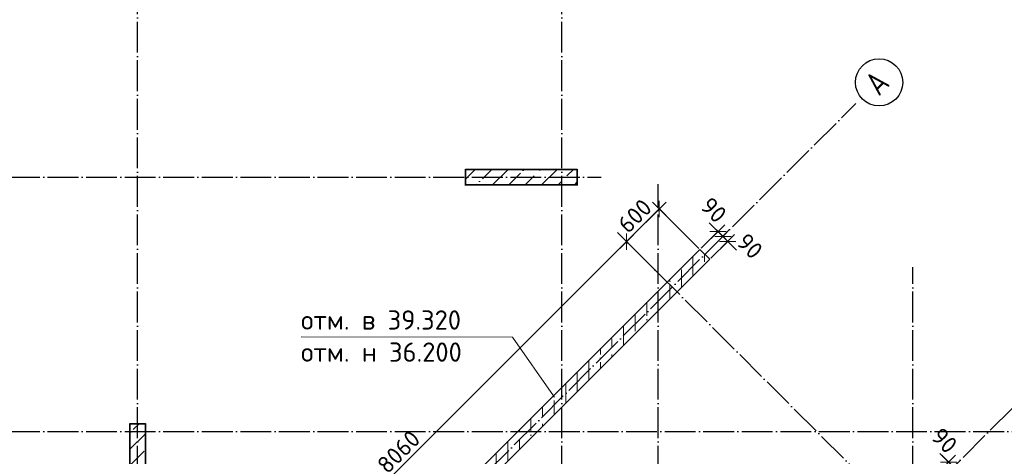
# Model space of a CAD drawing. Header units: millimetres. Extents: x -3495 to 112233, y -3287 to 47686.
# Tile 13 of 43: x 6871 to 19638, y 18177 to 23842. Entities that reach past the tile are written whole.
import ezdxf

# ---------------------------------------------------------------- set-up
doc = ezdxf.new("R2010")
doc.units = ezdxf.units.MM
doc.header["$PDMODE"] = 65
for name, pattern in [('______11', [500, 400, -50, 0, -50]), ('______5', [1100, 800, -100, 100, -100]), ('______9', [100, 0, -100])]:
    doc.linetypes.add(name, pattern=pattern)
for name, color, linetype, lineweight in [('Высотная отметки_ общее', 7, 'Continuous', 13), ('Колонна (2)', 7, 'Continuous', 35), ('Размерная линия_ общее', 7, 'Continuous', 13), ('Стена_ общее', 7, 'Continuous', 35)]:
    doc.layers.add(name, color=color, linetype=linetype, lineweight=lineweight)
doc.layers.add('Осевая линия_ общее', color=7, linetype='______5', lineweight=13, true_color=0xa0a0a0)
doc.styles.add('ISOCPEUR', font='isocpeur.ttf')
doc.dimstyles.new('DIMSTYLE_3', dxfattribs={"dimtxt": 220, "dimasz": 250, "dimexe": 0, "dimexo": 0, "dimgap": 110, "dimtad": 2, "dimdec": 0, "dimrnd": 5, "dimzin": 12, "dimdsep": 46, "dimtxsty": 'ISOCPEUR', "dimblk1": 'ALL_ML_STRICH', "dimblk2": 'ALL_ML_STRICH', "dimsah": 1, "dimcen": 0, "dimclrd": 7, "dimclre": 256, "dimclrt": 7, "dimadec": 0, "dimazin": 0, "dimtfac": 1, "dimtdec": 0, "dimtix": 1, "dimtmove": 2, "dimatfit": 3, "dimfxl": 0, "dimtzin": 0, "dimlwd": 0, "dimlwe": -3, "dimarcsym": 0})
doc.dimstyles.new('DIMSTYLE_8', dxfattribs={"dimtxt": 220, "dimasz": 250, "dimexe": 0, "dimexo": 0, "dimgap": 110, "dimtad": 2, "dimdec": 0, "dimrnd": 5, "dimzin": 12, "dimdsep": 46, "dimtxsty": 'ISOCPEUR', "dimblk1": 'ALL_ML_STRICH', "dimblk2": 'ALL_ML_STRICH', "dimsah": 1, "dimcen": 0, "dimclrd": 7, "dimclre": 256, "dimclrt": 7, "dimadec": 0, "dimazin": 0, "dimtfac": 1, "dimtdec": 0, "dimtix": 1, "dimtmove": 2, "dimatfit": 3, "dimfxl": 0, "dimtvp": 1.2, "dimtzin": 0, "dimlwd": 0, "dimlwe": -3, "dimarcsym": 0})
pattern_1 = [(45, (0, 0), (-212.132, 212.132), [400, -50, 0, -50]), (45, (-106.07, 106.07), (-212.132, 212.132), [800, -100, 100, -100])]

# ---------------------------------------------------------------- blocks, each defined once
blk = doc.blocks.new('СЛОЖНЫЙ_ОБЪЕКТ_1')
at = {"layer": 'Осевая линия_ общее', "color": 253, "linetype": '______11', "lineweight": -3, "true_color": 0xa0a0a0, "transparency": 33554687}
for p, q in [((8400, -2590), (8400, 47490)), ((13900, -2590), (13900, 47490)), ((552, 5594), (17714, 22756)), ((-2770, 21800), (14410, 21800)), ((15150, -2590), (15150, 21710)), ((21087, 14617), (14624, 21080)), ((18450, -2590), (18450, 20630)), ((3543, 2603), (20705, 19765)), ((-2770, 18500), (20260, 18500))]:
    blk.add_line(p, q, dxfattribs=at)
at = {"layer": 'Осевая линия_ общее', "color": 7, "linetype": 'Continuous', "lineweight": 25, "transparency": 33554687}
blk.add_circle((18014, 23029), 306, dxfattribs=at)
at = {"layer": 'Осевая линия_ общее', "color": 7, "linetype": 'Continuous', "lineweight": 25, "transparency": 33554687, "insert": (18011, 22841), "char_height": 300, "width": 392.65, "attachment_point": 7, "rotation": 45, "style": 'ISOCPEUR'}
blk.add_mtext('\\W0.82;А', dxfattribs=at)
blk = doc.blocks.new('ALL_ML_STRICH')
at = {"color": 0, "linetype": 'ByBlock', "lineweight": -2}
for p, q in [((-1, 0), (0.5, 0)), ((-0.3, -0.3), (0.3, 0.3)), ((0, -0.5), (0, 0.5))]:
    blk.add_line(p, q, dxfattribs=at)
blk = doc.blocks.new('*D140')
at = {"layer": 'DEFPOINTS', "color": 7, "linetype": 'Continuous', "lineweight": 13, "transparency": 33554687}
for p in [(15267, 20436), (9040, 15265), (9568, 14737)]:
    blk.add_point(p, dxfattribs=at)
at = {"layer": 'Размерная линия_ общее', "color": 7, "linetype": 'Continuous', "lineweight": -2, "transparency": 33554687}
blk.add_line((9040, 15265), (14739, 20964), dxfattribs=at)
at = {"layer": 'Размерная линия_ общее', "color": 253, "linetype": 'Continuous', "lineweight": -2, "true_color": 0xa0a0a0, "transparency": 33554687}
for p, q in [((15253, 20451), (14739, 20964)), ((9554, 14751), (9040, 15265))]:
    blk.add_line(p, q, dxfattribs=at)
at = {"layer": 'Размерная линия_ общее', "color": 7, "linetype": 'Continuous', "lineweight": 13, "transparency": 33554687, "xscale": 250, "yscale": 250, "zscale": 250}
for p, rotation in [((14739, 20964), 44.99999999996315), ((9040, 15265), 224.9999999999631)]:
    blk.add_blockref('ALL_ML_STRICH', p, dxfattribs=dict(at, rotation=rotation))
at = {"layer": 'Размерная линия_ общее', "color": 7, "linetype": 'Continuous', "lineweight": 13, "transparency": 33554687, "insert": (11784, 18236), "char_height": 220, "width": 880, "attachment_point": 5, "rotation": 45, "style": 'ISOCPEUR'}
blk.add_mtext('\\A1;{8060}', dxfattribs=at)
blk = doc.blocks.new('*D141')
at = {"layer": 'DEFPOINTS', "color": 7, "linetype": 'Continuous', "lineweight": 13, "transparency": 33554687}
for p in [(14739, 20964), (15691, 20861), (15267, 20436)]:
    blk.add_point(p, dxfattribs=at)
at = {"layer": 'Размерная линия_ общее', "color": 7, "linetype": 'Continuous', "lineweight": -2, "transparency": 33554687}
blk.add_line((14739, 20964), (15164, 21388), dxfattribs=at)
at = {"layer": 'Размерная линия_ общее', "color": 253, "linetype": 'Continuous', "lineweight": -2, "true_color": 0xa0a0a0, "transparency": 33554687}
for p, q in [((15677, 20875), (15164, 21388)), ((15253, 20451), (14739, 20964))]:
    blk.add_line(p, q, dxfattribs=at)
at = {"layer": 'Размерная линия_ общее', "color": 7, "linetype": 'Continuous', "lineweight": 13, "transparency": 33554687, "xscale": 250, "yscale": 250, "zscale": 250}
for p, rotation in [((15164, 21388), 44.99999999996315), ((14739, 20964), 224.9999999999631)]:
    blk.add_blockref('ALL_ML_STRICH', p, dxfattribs=dict(at, rotation=rotation))
at = {"layer": 'Размерная линия_ общее', "color": 7, "linetype": 'Continuous', "lineweight": 13, "transparency": 33554687, "insert": (14846, 21297), "char_height": 220, "width": 660, "attachment_point": 5, "rotation": 45, "style": 'ISOCPEUR'}
blk.add_mtext('\\A1;{600}', dxfattribs=at)
blk = doc.blocks.new('*D149')
at = {"layer": 'DEFPOINTS', "color": 7, "linetype": 'Continuous', "lineweight": 13, "transparency": 33554687}
for p in [(18979, 18039), (18684, 17871), (18748, 17807)]:
    blk.add_point(p, dxfattribs=at)
at = {"layer": 'Размерная линия_ общее', "color": 253, "linetype": 'Continuous', "lineweight": -2, "true_color": 0xa0a0a0, "transparency": 33554687}
for p, q in [((18698, 17885), (18915, 18102)), ((18762, 17822), (18979, 18039))]:
    blk.add_line(p, q, dxfattribs=at)
at = {"layer": 'Размерная линия_ общее', "color": 7, "linetype": 'Continuous', "lineweight": -2, "transparency": 33554687}
blk.add_line((18979, 18039), (18915, 18102), dxfattribs=at)
at = {"layer": 'Размерная линия_ общее', "color": 7, "linetype": 'Continuous', "lineweight": 13, "transparency": 33554687, "xscale": 250, "yscale": 250, "zscale": 250}
for p, rotation in [((18979, 18039), 314.9999999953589), ((18915, 18102), 134.9999999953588)]:
    blk.add_blockref('ALL_ML_STRICH', p, dxfattribs=dict(at, rotation=rotation))
at = {"layer": 'Размерная линия_ общее', "color": 7, "linetype": 'Continuous', "lineweight": 13, "transparency": 33554687, "insert": (18861, 18382), "char_height": 220, "width": 440, "attachment_point": 5, "rotation": 315, "style": 'ISOCPEUR'}
blk.add_mtext('\\A1;{90}', dxfattribs=at)
blk = doc.blocks.new('*D150')
at = {"layer": 'DEFPOINTS', "color": 7, "linetype": 'Continuous', "lineweight": 13, "transparency": 33554687}
for p in [(16051, 20966), (15756, 20799), (15820, 20735)]:
    blk.add_point(p, dxfattribs=at)
at = {"layer": 'Размерная линия_ общее', "color": 253, "linetype": 'Continuous', "lineweight": -2, "true_color": 0xa0a0a0, "transparency": 33554687}
for p, q in [((15771, 20813), (15988, 21030)), ((15834, 20749), (16051, 20966))]:
    blk.add_line(p, q, dxfattribs=at)
at = {"layer": 'Размерная линия_ общее', "color": 7, "linetype": 'Continuous', "lineweight": -2, "transparency": 33554687}
blk.add_line((16051, 20966), (15988, 21030), dxfattribs=at)
at = {"layer": 'Размерная линия_ общее', "color": 7, "linetype": 'Continuous', "lineweight": 13, "transparency": 33554687, "yscale": 250, "zscale": 250}
for p, xscale, rotation in [((16051, 20966), 250.0000000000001, 314.9999999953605), ((15988, 21030), 250, 134.9999999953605)]:
    blk.add_blockref('ALL_ML_STRICH', p, dxfattribs=dict(at, xscale=xscale, rotation=rotation))
at = {"layer": 'Размерная линия_ общее', "color": 7, "linetype": 'Continuous', "lineweight": 13, "transparency": 33554687, "insert": (16338, 20905), "char_height": 220, "width": 440, "attachment_point": 5, "rotation": 315, "style": 'ISOCPEUR'}
blk.add_mtext('\\A1;{90}', dxfattribs=at)
blk = doc.blocks.new('*D151')
at = {"layer": 'DEFPOINTS', "color": 7, "linetype": 'Continuous', "lineweight": 13, "transparency": 33554687}
for p in [(15988, 21030), (15693, 20862), (15756, 20799)]:
    blk.add_point(p, dxfattribs=at)
at = {"layer": 'Размерная линия_ общее', "color": 253, "linetype": 'Continuous', "lineweight": -2, "true_color": 0xa0a0a0, "transparency": 33554687}
for p, q in [((15707, 20876), (15924, 21093)), ((15771, 20813), (15988, 21030))]:
    blk.add_line(p, q, dxfattribs=at)
at = {"layer": 'Размерная линия_ общее', "color": 7, "linetype": 'Continuous', "lineweight": -2, "transparency": 33554687}
blk.add_line((15988, 21030), (15924, 21093), dxfattribs=at)
at = {"layer": 'Размерная линия_ общее', "color": 7, "linetype": 'Continuous', "lineweight": 13, "transparency": 33554687, "yscale": 250, "zscale": 250}
for p, xscale, rotation in [((15988, 21030), 250.0000000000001, 314.9999999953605), ((15924, 21093), 250, 134.9999999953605)]:
    blk.add_blockref('ALL_ML_STRICH', p, dxfattribs=dict(at, xscale=xscale, rotation=rotation))
at = {"layer": 'Размерная линия_ общее', "color": 7, "linetype": 'Continuous', "lineweight": 13, "transparency": 33554687, "insert": (15869, 21373), "char_height": 220, "width": 440, "attachment_point": 5, "rotation": 315, "style": 'ISOCPEUR'}
blk.add_mtext('\\A1;{90}', dxfattribs=at)

msp = doc.modelspace()

# ---------------------------------------------------------------- hatches: boundary and pattern name
at = {"layer": 'Колонна (2)', "lineweight": 18, "transparency": 33554687}
h = msp.add_hatch(dxfattribs=at)
h.set_pattern_fill('__________539', color=256, scale=100, style=0, pattern_type=2)
h.set_pattern_definition(pattern_1)
h.paths.add_polyline_path([(12650, 21700), (14100, 21700), (14100, 21900), (12650, 21900)], flags=0)
h = msp.add_hatch(dxfattribs=at)
h.set_pattern_fill('__________539', color=256, scale=100, style=0, pattern_type=2)
h.set_pattern_definition(pattern_1)
h.paths.add_polyline_path([(8300, 18600), (8300, 17150), (8500, 17150), (8500, 18600)], flags=0)
at = {"layer": 'Стена_ общее', "linetype": 'Continuous', "lineweight": 18, "transparency": 33554687}
h = msp.add_hatch(dxfattribs=at)
h.set_pattern_fill('__________541', scale=100, style=0, pattern_type=2)
h.set_pattern_definition([(90, (0, 0), (-300, 2e-14), [400, -50, 0, -50]), (90, (-150, 2e-14), (-300, 2e-14), [800, -100, 100, -100])])
h.paths.add_polyline_path([(15691.3, 20860.7), (9511.2, 14680.6), (9638.5, 14553.3), (15818.6, 20733.4)], flags=0)

# ---------------------------------------------------------------- linework, layer by layer
at = {"layer": 'Колонна (2)', "color": 7, "linetype": '______9', "lineweight": -3, "transparency": 33554687}
for p, q in [((14100, 21900), (12650, 21900)), ((12650, 21900), (12650, 21700)), ((14100, 21700), (14100, 21900)), ((12650, 21700), (14100, 21700)), ((8300, 18600), (8300, 17150)), ((8500, 18600), (8300, 18600)), ((8500, 17150), (8500, 18600))]:
    msp.add_line(p, q, dxfattribs=at)
at = {"layer": 'Колонна (2)', "transparency": 33554687}
for p, q in [((14100, 21900), (12650, 21900)), ((12650, 21900), (12650, 21700)), ((14100, 21700), (14100, 21900)), ((12650, 21700), (14100, 21700)), ((8300, 18600), (8300, 17150)), ((8500, 18600), (8300, 18600)), ((8500, 17150), (8500, 18600))]:
    msp.add_line(p, q, dxfattribs=at)
at = {"layer": 'Осевая линия_ общее', "color": 7, "linetype": 'Continuous', "lineweight": 13, "transparency": 33554687}
msp.add_lwpolyline([(13792.8, 18962.1), (13259.3, 19724.4), (10519.3, 19729.4)], dxfattribs=at)
at = {"layer": 'Стена_ общее', "color": 7, "linetype": 'Continuous', "lineweight": 35, "transparency": 33554687}
for p, q in [((15691.3, 20860.7), (9511.2, 14680.6)), ((15818.6, 20733.4), (15691.3, 20860.7)), ((9638.5, 14553.3), (15818.6, 20733.4))]:
    msp.add_line(p, q, dxfattribs=at)

# ---------------------------------------------------------------- block references
at = {"layer": 'Осевая линия_ общее', "color": 253, "linetype": '______11', "lineweight": -3, "true_color": 0xa0a0a0, "transparency": 33554687}
msp.add_blockref('СЛОЖНЫЙ_ОБЪЕКТ_1', (0, 0), dxfattribs=at)

# ---------------------------------------------------------------- texts
at = {"layer": 'Высотная отметки_ общее', "color": 7, "linetype": 'Continuous', "lineweight": 13, "transparency": 33554687, "char_height": 250, "width": 2222.093, "style": 'ISOCPEUR'}
for s, insert, attachment_point in [('\\A1;{\\fISOCPEUR|i0|b0;\\H250.000000;\\W1.000000;\\C7;отм. в 39.320}\\P', (10519.3, 19821), 7), ('\\A1;{\\fISOCPEUR|i0|b0;\\H250.000000;\\W1.000000;\\C7;отм. н 36.200}\\P', (10519.3, 19654.4), 1)]:
    msp.add_mtext(s, dxfattribs=dict(at, insert=insert, attachment_point=attachment_point))

# ---------------------------------------------------------------- dimensions: what is measured, and where the dimension line sits
at = {"layer": 'Размерная линия_ общее', "color": 7, "linetype": 'Continuous', "lineweight": 13, "transparency": 33554687}
for base, p1, p2, angle, dimstyle, picture, middle in [((15163.6, 21388.5), (15252.9, 20450.6), (15677.2, 20874.8), 45, 'DIMSTYLE_8', '*D141', (14846.1, 21297.3)), ((15924, 21093.4), (15770.6, 20812.7), (15707, 20876.3), 135, 'DIMSTYLE_8', '*D151', (15869.5, 21373.3)), ((14739.3, 20964.2), (9553.7, 14751.3), (15252.9, 20450.6), 45, 'DIMSTYLE_3', '*D140', (11784.3, 18235.5)), ((15987.7, 21029.8), (15834.3, 20749.1), (15770.6, 20812.7), 135, 'DIMSTYLE_8', '*D150', (16338.3, 20904.8)), ((18915.1, 18102.3), (18761.7, 17821.6), (18698, 17885.3), 135, 'DIMSTYLE_8', '*D149', (18860.5, 18382.3))]:
    dim = msp.add_linear_dim(base=base, p1=p1, p2=p2, angle=angle, dimstyle=dimstyle, override={"dimpost": '<>', "dimclrd": 7, "dimclre": 253, "dimclrt": 7, "dimlwd": 0, "dimlwe": 65533}, dxfattribs=at)
    dim.commit()
    dim.dimension.update_dxf_attribs({"geometry": picture, "text_midpoint": middle, "dimtype": 160})

doc.saveas('drawing.dxf')
